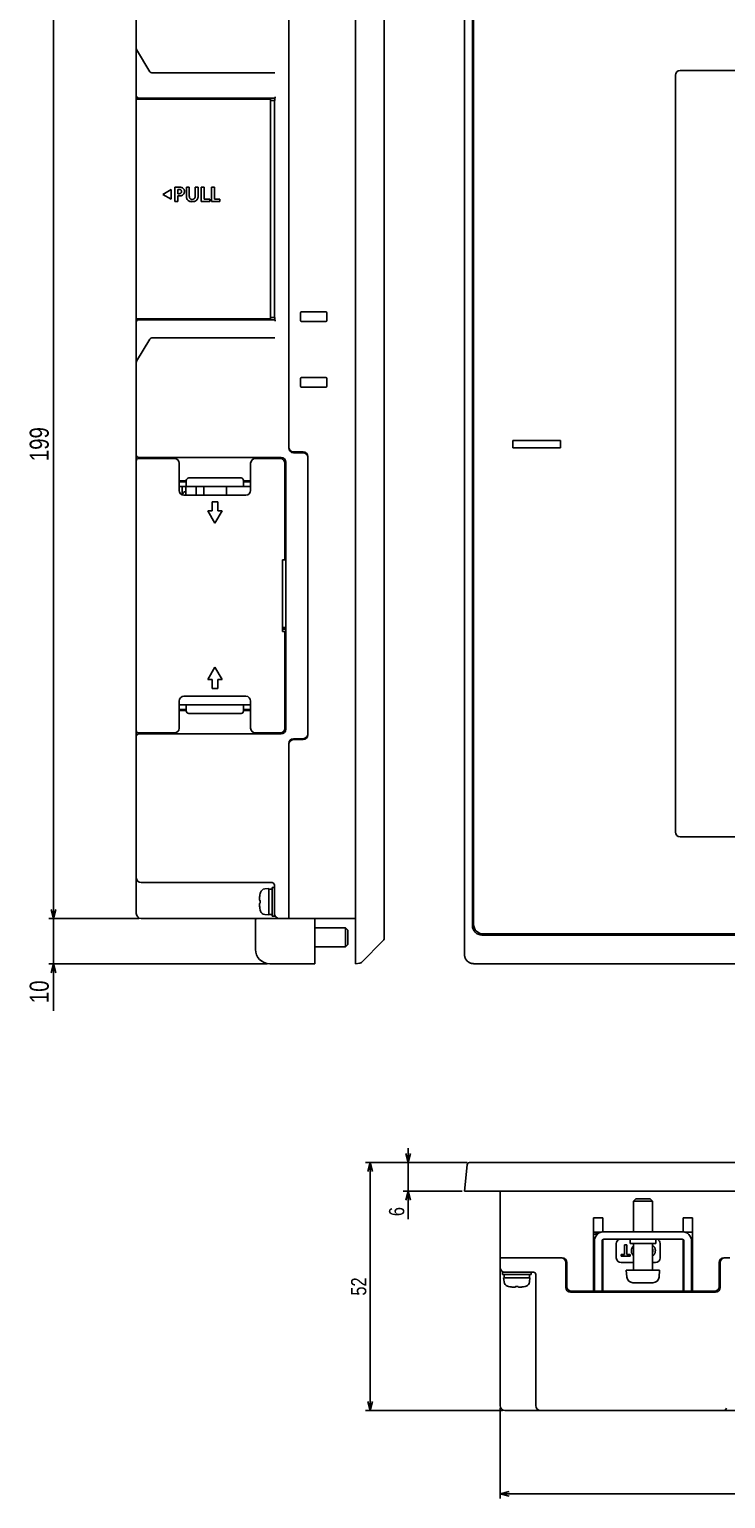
# Model space of a CAD drawing. Extents: x 0 to 819, y 0 to 477.
# Tile 1 of 24: x 9 to 155, y 0 to 308. Entities that reach past the tile are written whole.
import ezdxf
from ezdxf.enums import TextEntityAlignment as Align

# ---------------------------------------------------------------- set-up
doc = ezdxf.new("R2010")
doc.units = 0
doc.header["$LTSCALE"] = 46.255
doc.linetypes.add('PHANTOM', pattern=[0.8, 0.45, -0.05, 0.1, -0.05, 0.1, -0.05])
doc.layers.get('0').update_dxf_attribs({"linetype": 'CONTINUOUS'})
for name, color, linetype in [('AXIS', 7, 'CONTINUOUS'), ('DIM', 7, 'CONTINUOUS'), ('LAY0001', 7, 'CONTINUOUS')]:
    doc.layers.add(name, color=color, linetype=linetype)
doc.styles.get("Standard").update_dxf_attribs({"font": 'txt', "width": 0.8})
doc.dimstyles.get("Standard").update_dxf_attribs({"dimtxt": 2.5, "dimasz": 2.5, "dimexe": 1.25, "dimexo": 0.625, "dimtad": 1, "dimcen": 2.5, "dimazin": 3, "dimtfac": 1, "dimtmove": 0, "dimatfit": 3})

# ---------------------------------------------------------------- blocks, each defined once
blk = doc.blocks.new('_OPEN')
at = {"color": 0, "linetype": 'BYBLOCK'}
for p, q in [((0, 0), (-1, 0.26)), ((-1, -0.26), (0, 0)), ((-1, 0), (0, 0))]:
    blk.add_line(p, q, dxfattribs=at)
blk = doc.blocks.new('*D3')
at = {"layer": 'DIM', "color": 2, "linetype": 'CONTINUOUS'}
for p, q in [((31.65, 320.73), (12.77, 320.73)), ((13.77, 320.73), (13.77, 221.23)), ((13.77, 121.73), (13.77, 221.23)), ((31.65, 121.73), (12.77, 121.73))]:
    blk.add_line(p, q, dxfattribs=at)
at = {"layer": 'DIM', "color": 2, "linetype": 'CONTINUOUS', "xscale": 1.9, "yscale": 1.9, "zscale": 1.9}
for p, rotation in [((13.77, 320.73), 90), ((13.77, 121.73), 270)]:
    blk.add_blockref('_OPEN', p, dxfattribs=dict(at, rotation=rotation))
at = {"layer": 'DIM', "color": 2, "linetype": 'CONTINUOUS', "width": 0.8}
blk.add_text('199', height=4, rotation=90, dxfattribs=at).set_placement((12.77, 221.23), align=Align.CENTER)
blk = doc.blocks.new('*D4')
at = {"layer": 'DIM', "color": 2, "linetype": 'CONTINUOUS'}
for p, q in [((13.77, 121.73), (13.77, 124.73)), ((13.77, 124.73), (13.77, 116.98)), ((31.65, 121.73), (12.77, 121.73)), ((13.77, 102.31), (13.77, 116.98)), ((58.65, 112.23), (12.77, 112.23)), ((13.77, 112.23), (13.77, 102.31))]:
    blk.add_line(p, q, dxfattribs=at)
at = {"layer": 'DIM', "color": 2, "linetype": 'CONTINUOUS', "xscale": 1.9, "yscale": 1.9, "zscale": 1.9}
for p, rotation in [((13.77, 121.73), 270), ((13.77, 112.23), 90)]:
    blk.add_blockref('_OPEN', p, dxfattribs=dict(at, rotation=rotation))
at = {"layer": 'DIM', "color": 2, "linetype": 'CONTINUOUS', "width": 0.8}
blk.add_text('10', height=4, rotation=90, dxfattribs=at).set_placement((12.77, 108.71), align=Align.RIGHT)
blk = doc.blocks.new('*D5')
at = {"layer": 'DIM', "color": 2, "linetype": 'CONTINUOUS'}
for p, q in [((88.21, 70.5), (88.21, 73.5)), ((88.21, 73.5), (88.21, 67.5)), ((87.41, 70.5), (87.21, 70.5)), ((100.61, 70.5), (87.41, 70.5)), ((88.21, 58.61), (88.21, 67.5)), ((87.41, 64.5), (87.21, 64.5)), ((99.53, 64.5), (87.41, 64.5)), ((88.21, 64.5), (88.21, 58.61))]:
    blk.add_line(p, q, dxfattribs=at)
at = {"layer": 'DIM', "color": 2, "linetype": 'CONTINUOUS', "xscale": 1.9, "yscale": 1.9, "zscale": 1.9}
for p, rotation in [((88.21, 70.5), 270), ((88.21, 64.5), 90)]:
    blk.add_blockref('_OPEN', p, dxfattribs=dict(at, rotation=rotation))
at = {"layer": 'DIM', "color": 2, "linetype": 'CONTINUOUS', "width": 0.8}
blk.add_text('6', height=3.2, rotation=90, dxfattribs=at).set_placement((87.41, 61.17), align=Align.RIGHT)
blk = doc.blocks.new('*D6')
at = {"layer": 'DIM', "color": 2, "linetype": 'CONTINUOUS'}
for p, q in [((79.44, 70.5), (79.24, 70.5)), ((100.61, 70.5), (79.44, 70.5)), ((80.24, 70.5), (80.24, 44.5)), ((80.24, 18.5), (80.24, 44.5)), ((79.44, 18.5), (79.24, 18.5)), ((108.03, 18.5), (79.44, 18.5))]:
    blk.add_line(p, q, dxfattribs=at)
at = {"layer": 'DIM', "color": 2, "linetype": 'CONTINUOUS', "xscale": 1.9, "yscale": 1.9, "zscale": 1.9}
for p, rotation in [((80.24, 70.5), 90), ((80.24, 18.5), 270)]:
    blk.add_blockref('_OPEN', p, dxfattribs=dict(at, rotation=rotation))
at = {"layer": 'DIM', "color": 2, "linetype": 'CONTINUOUS', "width": 0.8}
blk.add_text('52', height=3.2, rotation=90, dxfattribs=at).set_placement((79.44, 44.5), align=Align.CENTER)
blk = doc.blocks.new('*D7')
at = {"layer": 'DIM', "color": 2, "linetype": 'CONTINUOUS'}
for p, q in [((107.53, 19), (107.53, 2)), ((395.53, 19), (395.53, 2)), ((107.53, 2), (107.53, 0)), ((107.53, 1), (251.53, 1)), ((395.53, 1), (251.53, 1)), ((395.53, 2), (395.53, 0))]:
    blk.add_line(p, q, dxfattribs=at)
at = {"layer": 'DIM', "color": 2, "linetype": 'CONTINUOUS', "xscale": 1.9, "yscale": 1.9, "zscale": 1.9, "rotation": 180}
blk.add_blockref('_OPEN', (107.53, 1), dxfattribs=at)
at = {"layer": 'DIM', "color": 2, "linetype": 'CONTINUOUS', "xscale": 1.9, "yscale": 1.9, "zscale": 1.9}
blk.add_blockref('_OPEN', (395.53, 1), dxfattribs=at)
at = {"layer": 'DIM', "color": 2, "linetype": 'CONTINUOUS', "width": 0.8}
blk.add_text('288', height=4, dxfattribs=at).set_placement((245.91, 2), align=Align.CENTER)

msp = doc.modelspace()

# ---------------------------------------------------------------- linework, layer by layer
at = {"color": 7, "linetype": 'CONTINUOUS'}
for p, q in [((77.155, 112.234), (77.155, 330.234)), ((100.027, 114.223), (100.027, 328.245)), ((83.155, 325.027), (83.155, 117.441)), ((63.155, 320.734), (63.155, 220.434)), ((101.727, 322.234), (101.727, 120.234)), ((101.977, 321.984), (101.977, 120.484)), ((31.155, 122.734), (31.155, 319.734)), ((31.226, 304.015), (34.009, 299.377)), ((60.212, 299.134), (34.438, 299.134)), ((31.155, 293.634), (59.305, 293.634)), ((31.655, 293.834), (60.259, 293.834)), ((33.155, 293.634), (33.155, 293.834)), ((38.755, 293.834), (38.755, 293.634)), ((59.305, 247.334), (59.305, 293.834)), ((59.305, 293.334), (60.202, 293.334)), ((60.155, 293.334), (60.155, 247.834)), ((60.202, 293.834), (60.202, 293.334)), ((60.261, 293.836), (60.259, 293.834)), ((60.263, 293.844), (60.261, 293.836)), ((60.266, 293.859), (60.263, 293.844)), ((60.269, 293.881), (60.266, 293.859)), ((60.272, 293.911), (60.269, 293.881)), ((60.275, 293.951), (60.272, 293.911)), ((60.279, 294.003), (60.275, 293.951)), ((60.283, 294.064), (60.279, 294.003)), ((60.288, 294.134), (60.283, 294.064)), ((38.452, 274.634), (36.721, 273.634)), ((38.452, 272.634), (38.452, 274.634)), ((39.252, 275.161), (39.252, 272.159)), ((40.013, 275.161), (39.252, 275.161)), ((39.854, 273.772), (39.854, 274.688)), ((39.854, 274.688), (40.065, 274.688)), ((40.013, 275.161), (40.221, 275.154)), ((40.171, 274.683), (40.065, 274.688)), ((40.263, 274.669), (40.171, 274.683)), ((40.221, 275.154), (40.404, 275.134)), ((40.342, 274.647), (40.263, 274.669)), ((40.41, 274.618), (40.342, 274.647)), ((40.404, 275.134), (40.564, 275.103)), ((40.467, 274.584), (40.41, 274.618)), ((40.515, 274.545), (40.467, 274.584)), ((40.554, 274.499), (40.515, 274.545)), ((40.587, 274.448), (40.554, 274.499)), ((40.564, 275.103), (40.703, 275.061)), ((40.611, 274.39), (40.587, 274.448)), ((40.628, 274.324), (40.611, 274.39)), ((40.703, 275.061), (40.822, 275.011)), ((40.822, 275.011), (40.922, 274.953)), ((40.922, 274.953), (41.006, 274.889)), ((41.006, 274.889), (41.077, 274.818)), ((41.077, 274.818), (41.136, 274.74)), ((41.136, 274.74), (41.185, 274.653)), ((41.185, 274.653), (41.222, 274.556)), ((41.222, 274.556), (41.248, 274.447)), ((41.248, 274.447), (41.262, 274.329)), ((41.673, 275.161), (41.673, 273.243)), ((42.276, 275.161), (41.673, 275.161)), ((42.276, 273.428), (42.276, 275.161)), ((43.523, 275.161), (43.523, 273.428)), ((44.125, 275.161), (43.523, 275.161)), ((44.125, 273.243), (44.125, 275.161)), ((44.8, 275.161), (44.8, 272.159)), ((45.402, 275.161), (44.8, 275.161)), ((45.402, 272.632), (45.402, 275.161)), ((46.95, 275.161), (46.95, 272.159)), ((47.552, 275.161), (46.95, 275.161)), ((47.552, 272.632), (47.552, 275.161)), ((36.721, 273.634), (38.452, 272.634)), ((39.252, 272.159), (39.854, 272.159)), ((40.065, 273.772), (39.854, 273.772)), ((39.854, 272.159), (39.854, 273.299)), ((39.854, 273.299), (40.108, 273.299)), ((40.065, 273.772), (40.169, 273.776)), ((40.303, 273.307), (40.108, 273.299)), ((40.169, 273.776), (40.261, 273.789)), ((40.261, 273.789), (40.34, 273.808)), ((40.472, 273.33), (40.303, 273.307)), ((40.34, 273.808), (40.408, 273.834)), ((40.408, 273.834), (40.466, 273.866)), ((40.466, 273.866), (40.514, 273.903)), ((40.618, 273.365), (40.472, 273.33)), ((40.514, 273.903), (40.554, 273.946)), ((40.554, 273.946), (40.586, 273.994)), ((40.586, 273.994), (40.61, 274.049)), ((40.61, 274.049), (40.627, 274.111)), ((40.743, 273.41), (40.618, 273.365)), ((40.627, 274.111), (40.636, 274.18)), ((40.636, 274.253), (40.628, 274.324)), ((40.636, 274.18), (40.636, 274.253)), ((40.85, 273.463), (40.743, 273.41)), ((40.943, 273.524), (40.85, 273.463)), ((41.023, 273.593), (40.943, 273.524)), ((41.091, 273.671), (41.023, 273.593)), ((41.149, 273.759), (41.091, 273.671)), ((41.196, 273.858), (41.149, 273.759)), ((41.231, 273.966), (41.196, 273.858)), ((41.254, 274.083), (41.231, 273.966)), ((41.264, 274.206), (41.254, 274.083)), ((41.262, 274.329), (41.264, 274.206)), ((41.681, 273.072), (41.673, 273.243)), ((41.702, 272.921), (41.681, 273.072)), ((41.735, 272.789), (41.702, 272.921)), ((41.779, 272.672), (41.735, 272.789)), ((41.833, 272.569), (41.779, 272.672)), ((41.897, 272.478), (41.833, 272.569)), ((41.971, 272.398), (41.897, 272.478)), ((42.056, 272.327), (41.971, 272.398)), ((42.154, 272.264), (42.056, 272.327)), ((42.268, 272.211), (42.154, 272.264)), ((42.399, 272.167), (42.268, 272.211)), ((42.276, 273.428), (42.28, 273.28)), ((42.28, 273.28), (42.295, 273.149)), ((42.295, 273.149), (42.319, 273.034)), ((42.319, 273.034), (42.351, 272.936)), ((42.351, 272.936), (42.39, 272.853)), ((42.39, 272.853), (42.435, 272.783)), ((42.548, 272.134), (42.399, 272.167)), ((42.435, 272.783), (42.486, 272.726)), ((42.486, 272.726), (42.543, 272.678)), ((42.543, 272.678), (42.609, 272.64)), ((42.715, 272.114), (42.548, 272.134)), ((42.609, 272.64), (42.682, 272.611)), ((42.682, 272.611), (42.764, 272.591)), ((42.897, 272.107), (42.715, 272.114)), ((42.764, 272.591), (42.854, 272.581)), ((42.854, 272.581), (42.947, 272.581)), ((43.079, 272.114), (42.897, 272.107)), ((42.947, 272.581), (43.037, 272.591)), ((43.037, 272.591), (43.118, 272.611)), ((43.247, 272.134), (43.079, 272.114)), ((43.118, 272.611), (43.192, 272.641)), ((43.192, 272.641), (43.257, 272.68)), ((43.396, 272.166), (43.247, 272.134)), ((43.257, 272.68), (43.314, 272.728)), ((43.314, 272.728), (43.365, 272.785)), ((43.365, 272.785), (43.409, 272.854)), ((43.526, 272.209), (43.396, 272.166)), ((43.409, 272.854), (43.448, 272.938)), ((43.448, 272.938), (43.48, 273.036)), ((43.48, 273.036), (43.503, 273.15)), ((43.503, 273.15), (43.518, 273.28)), ((43.518, 273.28), (43.523, 273.428)), ((43.64, 272.262), (43.526, 272.209)), ((43.739, 272.324), (43.64, 272.262)), ((43.824, 272.395), (43.739, 272.324)), ((43.899, 272.475), (43.824, 272.395)), ((43.963, 272.565), (43.899, 272.475)), ((44.018, 272.668), (43.963, 272.565)), ((44.062, 272.785), (44.018, 272.668)), ((44.096, 272.919), (44.062, 272.785)), ((44.117, 273.071), (44.096, 272.919)), ((44.125, 273.243), (44.117, 273.071)), ((44.8, 272.159), (46.568, 272.159)), ((46.568, 272.632), (45.402, 272.632)), ((46.568, 272.159), (46.568, 272.632)), ((46.95, 272.159), (48.718, 272.159)), ((48.718, 272.632), (47.552, 272.632)), ((48.718, 272.159), (48.718, 272.632)), ((59.305, 247.534), (31.155, 247.534)), ((31.655, 247.334), (60.259, 247.334)), ((33.155, 247.334), (33.155, 247.534)), ((38.755, 247.534), (38.755, 247.334)), ((59.305, 247.834), (60.202, 247.834)), ((60.202, 247.834), (60.202, 247.334)), ((60.259, 247.334), (60.261, 247.332)), ((60.261, 247.332), (60.263, 247.324)), ((60.263, 247.324), (60.266, 247.309)), ((60.266, 247.309), (60.269, 247.288)), ((60.269, 247.288), (60.272, 247.257)), ((60.272, 247.257), (60.275, 247.217)), ((60.275, 247.217), (60.279, 247.166)), ((60.279, 247.166), (60.283, 247.104)), ((60.283, 247.104), (60.288, 247.034)), ((65.655, 248.784), (65.655, 247.184)), ((70.955, 248.984), (65.855, 248.984)), ((65.855, 246.984), (70.955, 246.984)), ((71.155, 247.184), (71.155, 248.784)), ((34.438, 243.534), (60.212, 243.534)), ((34.009, 243.291), (31.226, 238.653)), ((65.655, 234.984), (65.655, 233.384)), ((70.955, 235.184), (65.855, 235.184)), ((71.155, 233.384), (71.155, 234.984)), ((65.855, 233.184), (70.955, 233.184)), ((64.155, 219.634), (66.155, 219.634)), ((64.155, 219.434), (66.155, 219.434)), ((65.655, 219.634), (65.655, 219.434)), ((31.655, 218.434), (61.555, 218.434)), ((39.155, 218.234), (31.655, 218.234)), ((33.355, 218.434), (33.355, 218.234)), ((40.155, 211.534), (40.155, 217.234)), ((55.155, 217.234), (55.155, 211.534)), ((56.155, 218.234), (61.355, 218.234)), ((62.355, 196.934), (62.355, 217.234)), ((62.555, 217.434), (62.555, 161.434)), ((67.155, 160.234), (67.155, 218.634)), ((41.655, 213.534), (40.155, 213.534)), ((40.155, 213.334), (41.655, 213.334)), ((40.755, 213.534), (40.755, 213.334)), ((41.555, 213.334), (41.555, 213.534)), ((41.655, 212.334), (41.655, 213.634)), ((42.155, 214.134), (53.155, 214.134)), ((53.655, 213.634), (53.655, 212.334)), ((55.155, 213.534), (53.655, 213.534)), ((53.655, 213.334), (55.155, 213.334)), ((40.155, 212.334), (55.155, 212.334)), ((40.755, 212.334), (40.755, 210.618)), ((54.155, 210.534), (41.155, 210.534)), ((41.555, 210.534), (41.555, 212.334)), ((43.755, 210.534), (43.755, 212.334)), ((45.355, 210.534), (45.355, 212.334)), ((50.055, 210.534), (50.055, 212.334)), ((31.105, 135.334), (31.105, 209.134)), ((46.155, 207.231), (47.654, 204.633)), ((47.054, 207.231), (46.155, 207.231)), ((47.054, 209.133), (47.054, 207.231)), ((48.254, 209.133), (47.054, 209.133)), ((47.654, 204.633), (49.155, 207.231)), ((48.254, 207.231), (48.254, 209.133)), ((49.155, 207.231), (48.254, 207.231)), ((62.355, 201.634), (62.555, 201.634)), ((62.355, 201.134), (62.555, 201.134)), ((62.555, 198.434), (62.355, 198.434)), ((62.355, 198.134), (62.555, 198.134)), ((61.855, 196.934), (61.855, 181.934)), ((61.855, 196.934), (62.355, 196.934)), ((61.855, 182.434), (62.555, 182.434)), ((61.855, 181.934), (62.355, 181.934)), ((62.155, 182.734), (62.555, 182.734)), ((62.355, 161.634), (62.355, 181.934)), ((62.355, 181.434), (62.555, 181.434)), ((62.355, 179.734), (62.555, 179.734)), ((62.355, 179.234), (62.555, 179.234)), ((47.655, 174.434), (46.155, 171.835)), ((49.155, 171.835), (47.655, 174.434)), ((46.155, 171.835), (47.055, 171.835)), ((47.055, 171.835), (47.055, 169.934)), ((47.055, 169.934), (48.256, 169.934)), ((48.256, 169.934), (48.256, 171.835)), ((48.256, 171.835), (49.155, 171.835)), ((40.155, 161.634), (40.155, 167.334)), ((40.155, 166.534), (55.155, 166.534)), ((41.155, 168.334), (54.155, 168.334)), ((41.655, 165.234), (41.655, 166.534)), ((53.655, 166.534), (53.655, 165.234)), ((55.155, 167.334), (55.155, 161.634)), ((41.655, 165.534), (40.155, 165.534)), ((40.155, 165.334), (41.655, 165.334)), ((53.155, 164.734), (42.155, 164.734)), ((55.155, 165.534), (53.655, 165.534)), ((53.655, 165.334), (55.155, 165.334)), ((31.655, 160.634), (39.155, 160.634)), ((61.555, 160.434), (31.655, 160.434)), ((33.355, 160.634), (33.355, 160.434)), ((61.355, 160.634), (56.155, 160.634)), ((63.155, 158.434), (63.155, 121.734)), ((64.155, 159.434), (66.155, 159.434)), ((64.155, 159.234), (66.155, 159.234)), ((65.655, 159.434), (65.655, 159.234)), ((32.155, 129.234), (59.655, 129.234)), ((57.039, 126.256), (57.058, 126.402)), ((57.177, 126.984), (57.235, 127.194)), ((57.177, 126.962), (57.177, 126.984)), ((58.107, 127.91), (58.955, 127.984)), ((58.955, 122.484), (58.955, 127.984)), ((58.955, 127.884), (59.188, 127.881)), ((58.955, 127.853), (59.187, 127.87)), ((59.187, 127.87), (59.42, 127.881)), ((59.188, 127.881), (59.305, 127.875)), ((59.42, 127.881), (59.655, 127.884)), ((59.655, 128.234), (59.655, 122.234)), ((59.655, 128.234), (60.155, 128.234)), ((60.155, 122.234), (60.155, 128.734)), ((57.007, 125.839), (57.014, 125.975)), ((57.014, 125.761), (57.007, 125.839)), ((57.007, 124.629), (57.018, 124.744)), ((57.016, 124.456), (57.007, 124.629)), ((57.014, 125.975), (57.025, 126.114)), ((57.025, 125.68), (57.014, 125.761)), ((57.033, 124.268), (57.016, 124.456)), ((57.018, 124.744), (57.036, 124.852)), ((57.025, 126.114), (57.039, 126.256)), ((57.039, 125.598), (57.025, 125.68)), ((57.058, 124.067), (57.033, 124.268)), ((57.036, 124.852), (57.058, 124.954)), ((57.058, 125.514), (57.039, 125.598)), ((57.177, 125.514), (57.058, 125.514)), ((57.058, 124.954), (57.177, 124.954)), ((57.177, 124.954), (57.177, 125.514)), ((57.177, 123.484), (57.177, 123.507)), ((57.177, 123.484), (57.235, 123.274)), ((77.155, 121.734), (32.155, 121.734)), ((56.155, 115.234), (56.155, 121.234)), ((58.107, 122.558), (58.955, 122.484)), ((58.955, 122.584), (59.655, 122.584)), ((59.655, 122.234), (60.155, 122.234)), ((68.655, 112.234), (68.655, 121.734)), ((68.655, 119.734), (75.055, 119.734)), ((75.555, 119.234), (75.055, 119.734)), ((75.055, 119.734), (75.055, 115.734)), ((75.555, 119.234), (75.555, 116.234)), ((103.727, 118.234), (399.327, 118.234)), ((103.977, 118.484), (399.077, 118.484)), ((68.655, 115.734), (75.055, 115.734)), ((75.555, 116.234), (75.055, 115.734)), ((83.008, 117.088), (78.397, 112.477)), ((100.031, 114.097), (100.027, 114.223)), ((100.043, 113.972), (100.031, 114.097)), ((68.655, 112.234), (59.155, 112.234)), ((78.096, 112.333), (77.155, 112.234)), ((100.063, 113.848), (100.043, 113.972)), ((100.09, 113.726), (100.063, 113.848)), ((100.125, 113.606), (100.09, 113.726)), ((100.167, 113.488), (100.125, 113.606)), ((100.217, 113.373), (100.167, 113.488)), ((100.273, 113.262), (100.217, 113.373)), ((100.337, 113.155), (100.273, 113.262)), ((100.407, 113.052), (100.337, 113.155)), ((100.483, 112.953), (100.407, 113.052)), ((100.565, 112.86), (100.483, 112.953)), ((100.653, 112.772), (100.565, 112.86)), ((100.747, 112.69), (100.653, 112.772)), ((100.845, 112.613), (100.747, 112.69)), ((100.948, 112.543), (100.845, 112.613)), ((101.055, 112.48), (100.948, 112.543)), ((101.167, 112.423), (101.055, 112.48)), ((101.281, 112.374), (101.167, 112.423)), ((101.399, 112.332), (101.281, 112.374)), ((101.519, 112.297), (101.399, 112.332)), ((101.641, 112.269), (101.519, 112.297)), ((101.765, 112.25), (101.641, 112.269)), ((101.891, 112.238), (101.765, 112.25)), ((102.016, 112.234), (101.891, 112.238)), ((102.016, 112.234), (401.038, 112.234)), ((100.611, 70.057), (100.027, 64.505)), ((101.108, 70.505), (401.946, 70.505)), ((100.027, 64.505), (403.027, 64.505)), ((107.527, 19.505), (107.527, 64.505)), ((136.027, 62.905), (135.527, 62.405)), ((135.527, 56.005), (135.527, 62.405)), ((135.527, 62.405), (139.527, 62.405)), ((136.027, 62.905), (139.027, 62.905)), ((139.027, 62.905), (139.527, 62.405)), ((139.527, 56.005), (139.527, 62.405)), ((127.127, 43.505), (127.127, 58.905)), ((129.127, 58.905), (127.127, 58.905)), ((129.127, 58.905), (129.127, 55.985)), ((145.927, 55.985), (145.927, 58.905)), ((147.927, 58.905), (145.927, 58.905)), ((147.927, 58.905), (147.927, 43.505)), ((128.734, 55.905), (127.327, 55.905)), ((127.421, 55.497), (127.346, 55.485)), ((127.465, 55.491), (127.396, 55.48)), ((127.496, 55.508), (127.421, 55.497)), ((127.535, 55.502), (127.465, 55.491)), ((127.534, 55.493), (127.465, 55.482)), ((127.535, 55.49), (127.467, 55.479)), ((127.572, 55.52), (127.496, 55.508)), ((127.603, 55.504), (127.534, 55.493)), ((127.605, 55.512), (127.535, 55.502)), ((127.605, 55.5), (127.535, 55.49)), ((127.65, 55.531), (127.572, 55.52)), ((127.673, 55.514), (127.603, 55.504)), ((127.676, 55.523), (127.605, 55.512)), ((127.674, 55.511), (127.605, 55.5)), ((127.728, 55.543), (127.65, 55.531)), ((127.744, 55.524), (127.673, 55.514)), ((127.744, 55.521), (127.674, 55.511)), ((127.747, 55.533), (127.676, 55.523)), ((127.806, 55.554), (127.728, 55.543)), ((127.814, 55.535), (127.744, 55.524)), ((127.814, 55.532), (127.744, 55.521)), ((127.819, 55.543), (127.747, 55.533)), ((127.886, 55.565), (127.806, 55.554)), ((127.886, 55.545), (127.814, 55.535)), ((127.885, 55.542), (127.814, 55.532)), ((127.891, 55.553), (127.819, 55.543)), ((127.956, 55.552), (127.885, 55.542)), ((127.966, 55.576), (127.886, 55.565)), ((127.957, 55.555), (127.886, 55.545)), ((127.964, 55.563), (127.891, 55.553)), ((128.027, 55.562), (127.956, 55.552)), ((128.029, 55.564), (127.957, 55.555)), ((128.038, 55.573), (127.964, 55.563)), ((128.047, 55.586), (127.966, 55.576)), ((128.098, 55.571), (128.027, 55.562)), ((128.102, 55.574), (128.029, 55.564)), ((128.112, 55.583), (128.038, 55.573)), ((128.129, 55.597), (128.047, 55.586)), ((128.227, 55.674), (128.227, 55.905)), ((129.327, 56.005), (145.727, 56.005)), ((147.727, 55.905), (146.32, 55.905)), ((127.199, 55.461), (127.127, 55.449)), ((127.193, 55.447), (127.127, 55.436)), ((127.193, 55.439), (127.127, 55.427)), ((127.194, 55.434), (127.127, 55.423)), ((127.234, 54.658), (127.127, 54.651)), ((127.256, 54.655), (127.127, 54.647)), ((127.234, 54.652), (127.127, 54.645)), ((127.234, 54.651), (127.127, 54.644)), ((127.327, 53.505), (127.127, 53.505)), ((127.127, 52.805), (127.327, 52.805)), ((127.26, 55.458), (127.193, 55.447)), ((127.261, 55.45), (127.193, 55.439)), ((127.262, 55.446), (127.194, 55.434)), ((127.272, 55.473), (127.199, 55.461)), ((127.342, 54.665), (127.234, 54.658)), ((127.341, 54.659), (127.234, 54.652)), ((127.34, 54.658), (127.234, 54.651)), ((127.384, 54.664), (127.256, 54.655)), ((127.328, 55.469), (127.26, 55.458)), ((127.328, 55.461), (127.261, 55.45)), ((127.33, 55.457), (127.262, 55.446)), ((127.346, 55.485), (127.272, 55.473)), ((127.327, 43.505), (127.327, 54.005)), ((127.396, 55.48), (127.328, 55.469)), ((127.396, 55.472), (127.328, 55.461)), ((127.398, 55.468), (127.33, 55.457)), ((127.447, 54.665), (127.34, 54.658)), ((127.448, 54.666), (127.341, 54.659)), ((127.449, 54.671), (127.342, 54.665)), ((127.448, 54.668), (127.384, 54.664)), ((127.465, 55.482), (127.396, 55.472)), ((127.467, 55.479), (127.398, 55.468)), ((128.927, 54.005), (128.927, 43.505)), ((129.107, 53.505), (128.927, 53.505)), ((128.927, 52.805), (129.127, 52.805)), ((129.107, 52.805), (129.107, 53.505)), ((129.107, 53.105), (129.127, 53.105)), ((129.127, 54.351), (129.127, 43.505)), ((129.327, 54.405), (145.727, 54.405)), ((131.928, 53.505), (131.928, 50.505)), ((133.625, 53.255), (133.625, 51.219)), ((134.11, 53.255), (133.625, 53.255)), ((134.11, 51.219), (134.11, 53.255)), ((134.827, 54.405), (134.827, 53.505)), ((140.227, 53.505), (134.827, 53.505)), ((135.154, 52.445), (135.13, 52.35)), ((135.183, 52.534), (135.154, 52.445)), ((135.216, 52.616), (135.183, 52.534)), ((135.254, 52.693), (135.216, 52.616)), ((135.296, 52.764), (135.254, 52.693)), ((135.341, 52.829), (135.296, 52.764)), ((135.39, 52.89), (135.341, 52.829)), ((135.442, 52.945), (135.39, 52.89)), ((135.498, 52.996), (135.442, 52.945)), ((135.527, 53.019), (135.498, 52.996)), ((135.527, 47.905), (135.527, 53.505)), ((139.527, 47.905), (139.527, 53.505)), ((139.543, 53.096), (139.527, 53.104)), ((139.527, 52.435), (139.529, 52.431)), ((139.529, 52.431), (139.556, 52.368)), ((139.616, 53.056), (139.543, 53.096)), ((139.684, 53.011), (139.616, 53.056)), ((139.745, 52.964), (139.684, 53.011)), ((139.801, 52.913), (139.745, 52.964)), ((139.853, 52.858), (139.801, 52.913)), ((139.9, 52.8), (139.853, 52.858)), ((139.942, 52.739), (139.9, 52.8)), ((139.981, 52.672), (139.942, 52.739)), ((140.016, 52.601), (139.981, 52.672)), ((140.046, 52.525), (140.016, 52.601)), ((140.072, 52.443), (140.046, 52.525)), ((140.093, 52.354), (140.072, 52.443)), ((140.227, 54.405), (140.227, 53.505)), ((141.128, 50.505), (141.128, 53.505)), ((145.927, 43.505), (145.927, 54.351)), ((145.927, 53.105), (146.127, 53.105)), ((146.127, 43.505), (146.127, 54.005)), ((147.656, 54.505), (147.927, 54.505)), ((147.727, 54.005), (147.727, 43.505)), ((147.727, 53.105), (147.927, 53.105)), ((107.527, 50.505), (120.527, 50.505)), ((121.327, 49.505), (121.327, 44.305)), ((121.527, 44.505), (121.527, 49.505)), ((127.127, 51.805), (127.327, 51.805)), ((127.127, 50.805), (127.327, 50.805)), ((128.927, 51.805), (129.127, 51.805)), ((129.127, 50.805), (128.927, 50.805)), ((129.107, 50.518), (129.107, 50.805)), ((132.928, 49.505), (135.527, 49.505)), ((132.933, 51.219), (132.933, 50.838)), ((133.625, 51.219), (132.933, 51.219)), ((132.933, 50.838), (134.803, 50.838)), ((134.803, 51.219), (134.11, 51.219)), ((134.803, 50.838), (134.803, 51.219)), ((135.099, 52.137), (135.094, 52.019)), ((135.094, 52.019), (135.097, 51.901)), ((135.097, 51.901), (135.106, 51.79)), ((135.112, 52.247), (135.099, 52.137)), ((135.106, 51.79), (135.122, 51.686)), ((135.13, 52.35), (135.112, 52.247)), ((135.122, 51.686), (135.144, 51.59)), ((135.144, 51.59), (135.171, 51.5)), ((135.171, 51.5), (135.203, 51.417)), ((135.203, 51.417), (135.239, 51.339)), ((135.239, 51.339), (135.279, 51.267)), ((135.279, 51.267), (135.322, 51.201)), ((135.322, 51.201), (135.37, 51.139)), ((135.37, 51.139), (135.421, 51.082)), ((135.421, 51.082), (135.476, 51.03)), ((135.476, 51.03), (135.527, 50.988)), ((139.541, 51.62), (139.527, 51.591)), ((139.527, 50.918), (139.588, 50.953)), ((139.527, 49.505), (140.128, 49.505)), ((139.566, 51.684), (139.541, 51.62)), ((139.556, 52.368), (139.578, 52.301)), ((139.586, 51.753), (139.566, 51.684)), ((139.578, 52.301), (139.595, 52.23)), ((139.601, 51.826), (139.586, 51.753)), ((139.588, 50.953), (139.656, 50.998)), ((139.595, 52.23), (139.608, 52.153)), ((139.612, 51.904), (139.601, 51.826)), ((139.608, 52.153), (139.615, 52.072)), ((139.616, 51.987), (139.612, 51.904)), ((139.615, 52.072), (139.616, 51.987)), ((139.656, 50.998), (139.719, 51.047)), ((139.719, 51.047), (139.777, 51.1)), ((139.777, 51.1), (139.83, 51.157)), ((139.83, 51.157), (139.88, 51.218)), ((139.88, 51.218), (139.925, 51.284)), ((139.925, 51.284), (139.966, 51.354)), ((139.966, 51.354), (140.004, 51.43)), ((140.004, 51.43), (140.036, 51.512)), ((140.036, 51.512), (140.065, 51.6)), ((140.065, 51.6), (140.088, 51.695)), ((140.088, 51.695), (140.106, 51.799)), ((140.109, 52.256), (140.093, 52.354)), ((140.106, 51.799), (140.118, 51.912)), ((140.119, 52.151), (140.109, 52.256)), ((140.118, 51.912), (140.122, 52.034)), ((140.122, 52.034), (140.119, 52.151)), ((145.927, 52.105), (146.127, 52.105)), ((146.127, 50.805), (145.927, 50.805)), ((147.727, 52.105), (147.927, 52.105)), ((147.927, 50.805), (147.727, 50.805)), ((153.527, 44.505), (153.527, 49.505)), ((153.727, 44.305), (153.727, 49.505)), ((154.527, 50.505), (155.727, 50.505)), ((108.027, 47.005), (108.027, 47.505)), ((114.527, 47.505), (108.027, 47.505)), ((108.027, 47.005), (114.027, 47.005)), ((108.351, 45.458), (108.277, 46.305)), ((113.777, 46.305), (108.277, 46.305)), ((108.377, 46.305), (108.377, 47.005)), ((113.677, 46.305), (113.677, 47.005)), ((113.703, 45.458), (113.777, 46.305)), ((114.027, 47.005), (114.027, 47.505)), ((115.027, 47.005), (115.027, 19.505)), ((134.151, 46.492), (134.027, 47.905)), ((134.027, 47.905), (141.027, 47.905)), ((140.904, 46.492), (141.027, 47.905)), ((109.277, 44.527), (109.068, 44.585)), ((109.3, 44.527), (109.277, 44.527)), ((110.037, 44.386), (109.86, 44.409)), ((110.224, 44.368), (110.037, 44.386)), ((110.422, 44.357), (110.224, 44.368)), ((110.523, 44.367), (110.422, 44.357)), ((110.631, 44.383), (110.523, 44.367)), ((110.747, 44.409), (110.631, 44.383)), ((110.747, 44.527), (110.747, 44.409)), ((111.307, 44.527), (110.747, 44.527)), ((111.307, 44.409), (111.307, 44.527)), ((111.415, 44.385), (111.307, 44.409)), ((111.524, 44.368), (111.415, 44.385)), ((111.632, 44.357), (111.524, 44.368)), ((111.813, 44.367), (111.632, 44.357)), ((112.001, 44.384), (111.813, 44.367)), ((112.195, 44.409), (112.001, 44.384)), ((112.777, 44.527), (112.755, 44.527)), ((112.987, 44.585), (112.777, 44.527)), ((122.327, 43.305), (152.727, 43.305)), ((152.527, 43.505), (122.527, 43.505)), ((135.427, 45.307), (135.427, 45.305)), ((135.454, 45.306), (135.427, 45.307)), ((135.48, 45.305), (135.454, 45.306)), ((135.507, 45.305), (135.48, 45.305)), ((137.027, 45.305), (135.507, 45.305)), ((137.027, 45.307), (137.027, 45.305)), ((137.361, 45.305), (137.027, 45.307)), ((137.361, 45.305), (137.527, 45.305)), ((137.694, 45.305), (137.361, 45.305)), ((138.027, 45.307), (137.694, 45.305)), ((138.027, 45.305), (138.027, 45.307)), ((139.548, 45.305), (138.027, 45.305)), ((139.574, 45.305), (139.548, 45.305)), ((139.601, 45.306), (139.574, 45.305)), ((139.627, 45.307), (139.601, 45.306)), ((108.527, 18.505), (394.527, 18.505)), ((150.527, 18.455), (123.627, 18.455))]:
    msp.add_line(p, q, dxfattribs=at)
for centre, radius, start, end in [((31.655, 304.273), 0.5, 179.99999, 210.96375), ((34.438, 299.634), 0.5, 210.96376, 270), ((31.655, 294.334), 0.5, 180, 270), ((31.655, 246.834), 0.5, 90, 180), ((65.855, 248.784), 0.2, 90, 180), ((65.855, 247.184), 0.2, 180, 270), ((70.955, 248.784), 0.2, 0, 90), ((70.955, 247.184), 0.2, 270, 360), ((34.438, 243.034), 0.5, 90, 149.03623), ((31.655, 238.396), 0.5, 149.03624, 180), ((65.855, 234.984), 0.2, 90, 180), ((70.955, 234.984), 0.2, 0, 90), ((65.855, 233.384), 0.2, 180, 270), ((70.955, 233.384), 0.2, 270, 360), ((31.655, 218.934), 0.5, 180, 270), ((64.155, 220.634), 1, 180, 270), ((64.155, 220.434), 1, 180, 270), ((66.155, 218.634), 1, 0, 90), ((66.155, 218.434), 1, 0, 90), ((31.655, 217.734), 0.5, 90, 180), ((39.155, 217.234), 1, 0, 90), ((56.155, 217.234), 1, 90, 180), ((58.155, 217.434), 1, 53.14928, 90), ((61.355, 217.234), 1, 0, 90), ((61.555, 217.434), 1, 0, 90), ((42.155, 213.634), 0.5, 90, 180), ((53.155, 213.634), 0.5, 0, 90), ((34.005, 209.134), 2.9, 169.50924, 180), ((41.155, 211.534), 1, 180, 270), ((41.755, 210.334), 1, 101.54359, 164.39174), ((54.155, 211.534), 1, 270, 360), ((62.155, 183.734), 1, 252.53413, 270), ((41.155, 167.334), 1, 90, 180), ((54.155, 167.334), 1, 0, 90), ((42.155, 165.234), 0.5, 180, 270), ((53.155, 165.234), 0.5, 270, 360), ((31.655, 161.134), 0.5, 180, 270), ((31.655, 159.934), 0.5, 90, 180), ((39.155, 161.634), 1, 270, 360), ((56.155, 161.634), 1, 180, 270), ((58.155, 161.434), 1, 270, 306.85082), ((61.355, 161.634), 1, 270, 360), ((61.555, 161.434), 1, 270, 360), ((66.155, 160.434), 1, 270, 360), ((64.155, 158.434), 1, 90, 180), ((64.155, 158.234), 1, 90, 180), ((66.155, 160.234), 1, 270, 360), ((31.605, 135.334), 0.5, 180, 205.59566), ((32.155, 130.234), 1, 180, 270), ((63.955, 125.234), 6.994, 165.70131, 170.39163), ((58.195, 126.914), 1, 95, 163.74297), ((59.655, 128.734), 0.5, 359.99998, 90.00002), ((63.955, 125.234), 6.994, 189.60837, 194.29869), ((32.155, 122.734), 1, 180, 270), ((57.155, 121.234), 1, 149.80878, 180), ((58.195, 123.554), 1, 196.25703, 265), ((61.155, 122.734), 1, 180, 270), ((103.727, 120.234), 2, 180, 270), ((82.655, 117.441), 0.5, 314.99999, 359.99999), ((59.155, 115.234), 3, 180, 270), ((78.044, 112.83), 0.5, 276, 315), ((101.108, 70.005), 0.5, 90, 174), ((127.327, 55.705), 0.2, 90, 180), ((129.327, 54.005), 2, 90, 180), ((145.727, 54.005), 2, 0, 90), ((147.727, 55.705), 0.2, 0, 90), ((129.327, 54.005), 0.4, 90, 180), ((132.928, 53.505), 1, 115.83301, 180), ((140.128, 53.505), 1, 0, 64.16699), ((145.727, 54.005), 0.4, 0, 90), ((120.327, 49.505), 1, 0, 90), ((120.527, 49.505), 1, 0, 90), ((127.327, 50.605), 0.2, 180, 270), ((128.927, 50.605), 0.2, 270, 360), ((132.928, 50.505), 1, 180, 270), ((140.128, 50.505), 1, 270, 360), ((146.127, 50.605), 0.2, 180, 270), ((147.727, 50.605), 0.2, 270, 360), ((154.527, 49.505), 1, 90, 180), ((154.727, 49.505), 1, 90, 180), ((108.527, 48.505), 1, 180, 265.71429), ((114.527, 47.005), 0.5, 0, 90), ((135.446, 46.605), 1.3, 185, 269.17574), ((139.609, 46.605), 1.3, 270.82425, 355), ((109.348, 45.545), 1, 185, 253.74297), ((111.027, 51.305), 6.994, 255.70131, 260.39163), ((111.027, 51.305), 6.994, 279.60837, 284.29869), ((112.707, 45.545), 1, 286.25703, 355), ((122.327, 44.305), 1, 180, 270), ((122.527, 44.505), 1, 180, 270), ((152.527, 44.505), 1, 270, 360), ((152.727, 44.305), 1, 270, 360), ((108.527, 19.505), 1, 180, 270), ((116.027, 19.505), 1, 180, 270), ((123.627, 18.955), 0.5, 244.40434, 270), ((150.527, 18.955), 0.5, 270, 295.59566), ((154.527, 19.005), 0.5, 270, 360)]:
    msp.add_arc(centre, radius, start, end, dxfattribs=at)
at = {"layer": 'AXIS', "color": 7, "linetype": 'CONTINUOUS'}
for p, q in [((357.727, 299.634), (145.327, 299.634)), ((144.327, 298.634), (144.327, 139.834)), ((56.055, 293.634), (56.055, 293.834)), ((58.555, 293.634), (58.555, 293.834)), ((56.055, 247.334), (56.055, 247.534)), ((58.555, 247.334), (58.555, 247.534)), ((110.177, 221.984), (110.177, 220.484)), ((120.177, 221.984), (110.177, 221.984)), ((120.177, 220.484), (120.177, 221.984)), ((110.177, 220.484), (120.177, 220.484)), ((62.355, 199.434), (62.555, 199.434)), ((145.327, 138.834), (357.727, 138.834)), ((129.127, 53.105), (129.107, 53.105))]:
    msp.add_line(p, q, dxfattribs=at)
for centre, radius, start, end in [((145.327, 298.634), 1, 90, 180), ((145.327, 139.834), 1, 180, 270), ((103.977, 120.484), 2, 180, 270)]:
    msp.add_arc(centre, radius, start, end, dxfattribs=at)
at = {"layer": 'LAY0001', "color": 7, "linetype": 'CONTINUOUS'}
for p, q in [((146.099, 54.145), (145.927, 54.145)), ((145.927, 53.275), (146.127, 53.275)), ((145.927, 53.175), (146.127, 53.175))]:
    msp.add_line(p, q, dxfattribs=at)
at = {"layer": 'LAY0001', "color": 7, "linetype": 'PHANTOM'}
for p, q in [((146.127, 53.885), (145.927, 53.885)), ((147.727, 53.885), (147.927, 53.885))]:
    msp.add_line(p, q, dxfattribs=at)

# ---------------------------------------------------------------- dimensions: what is measured, and where the dimension line sits
at = {"layer": 'DIM', "color": 2, "linetype": 'CONTINUOUS'}
for base, p1, p2, picture, middle in [((13.774, 121.734), (32.155, 320.734), (32.155, 121.734), '*D3', (13.774, 221.434)), ((13.774, 112.234), (32.155, 121.734), (59.155, 112.234), '*D4', (13.774, 105.714)), ((88.21, 64.505), (101.108, 70.505), (100.027, 64.505), '*D5', (88.21, 59.89)), ((80.242, 18.505), (101.108, 70.505), (108.527, 18.505), '*D6', (80.242, 44.505))]:
    dim = msp.add_linear_dim(base=base, p1=p1, p2=p2, angle=270, dimstyle='Standard', dxfattribs=at)
    dim.commit()
    dim.dimension.update_dxf_attribs({"geometry": picture, "text_midpoint": middle, "dimtype": 128})
dim = msp.add_linear_dim(base=(395.527, 1), p1=(107.527, 19.505), p2=(395.527, 19.505), dimstyle='Standard', dxfattribs=at)
dim.commit()
dim.dimension.update_dxf_attribs({"geometry": '*D7', "text_midpoint": (246.012, 1), "dimtype": 128})

doc.saveas('drawing.dxf')
